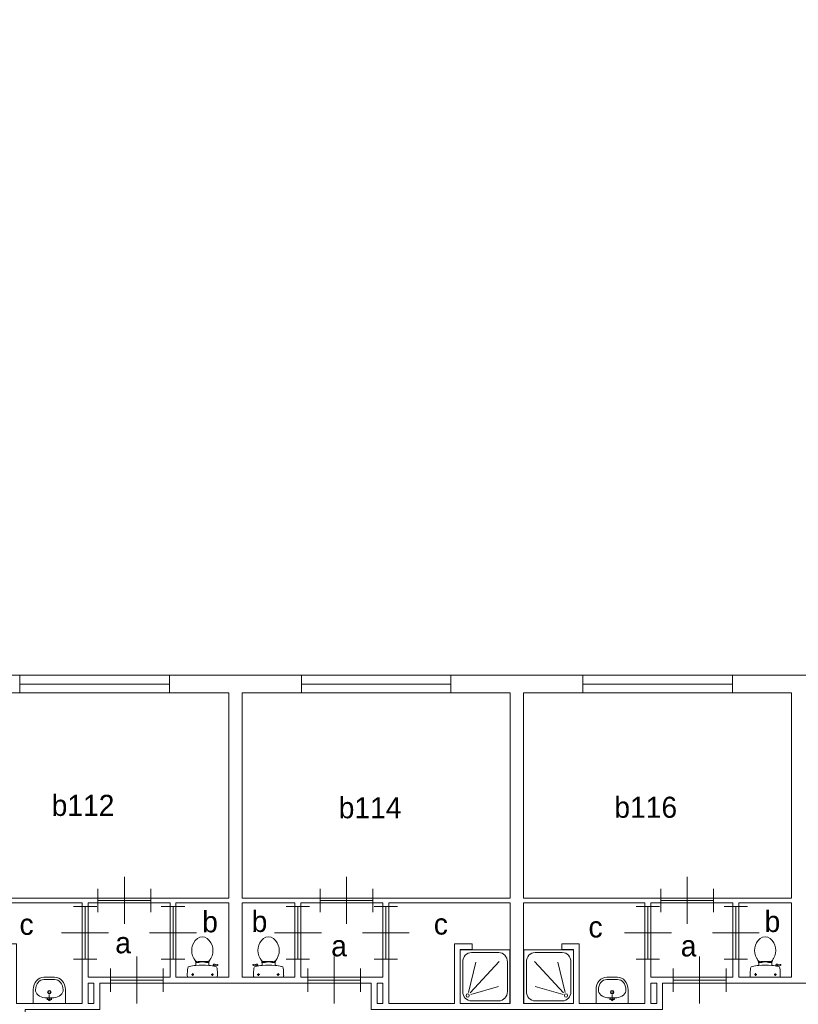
# Model space of a CAD drawing. Header units: millimetres. Extents: x -15 to 226, y -21 to 63.
# Tile 10 of 62: x 22 to 35, y 7 to 24. Entities that reach past the tile are written whole.
import ezdxf
from ezdxf.enums import TextEntityAlignment as Align

# ---------------------------------------------------------------- set-up
doc = ezdxf.new("R2010")
doc.units = ezdxf.units.MM
for name, color, linetype in [('BINNENMUUR', 7, 'Continuous'), ('BOUWKUNDE', 7, 'Continuous'), ('BUITENMUUR', 7, 'Continuous'), ('EILAND', 7, 'Continuous'), ('LABEL', 7, 'Continuous'), ('SANITAIR', 7, 'Continuous')]:
    doc.layers.add(name, color=color, linetype=linetype)
doc.styles.add('dgn000', font='dgn000.shx')

# ---------------------------------------------------------------- blocks, each defined once
blk = doc.blocks.new('20236')
at = {"layer": 'BOUWKUNDE', "color": 1, "linetype": 'Continuous', "lineweight": 0}
for p, q in [((0.45, 0), (0.45, 0.4)), ((0, -0.2), (0, 0.2)), ((0.9, -0.2), (0.9, 0.2)), ((0, 0), (0.9, 0)), ((0.45, -0.4), (0.45, 0))]:
    blk.add_line(p, q, dxfattribs=at)
blk = doc.blocks.new('20237')
at = {"layer": 'BOUWKUNDE', "color": 1, "linetype": 'Continuous', "lineweight": 0}
for p, q in [((-0.2, 0), (0.2, 0)), ((0, 0), (0, -0.9)), ((-0.4, -0.45), (0, -0.45)), ((0, -0.45), (0.4, -0.45)), ((-0.2, -0.9), (0.2, -0.9))]:
    blk.add_line(p, q, dxfattribs=at)
blk = doc.blocks.new('20238')
at = {"layer": 'BOUWKUNDE', "color": 1, "linetype": 'Continuous', "lineweight": 0}
for p, q in [((-0.2, 0), (0.2, 0)), ((0, 0), (0, -0.9)), ((-0.4, -0.45), (0, -0.45)), ((0, -0.45), (0.4, -0.45)), ((-0.2, -0.9), (0.2, -0.9))]:
    blk.add_line(p, q, dxfattribs=at)
blk = doc.blocks.new('20239')
at = {"layer": 'BOUWKUNDE', "color": 1, "linetype": 'Continuous', "lineweight": 0}
for p, q in [((0.45, 0), (0.45, 0.4)), ((0, -0.2), (0, 0.2)), ((0.9, -0.2), (0.9, 0.2)), ((0, 0), (0.9, 0)), ((0.45, -0.4), (0.45, 0))]:
    blk.add_line(p, q, dxfattribs=at)
blk = doc.blocks.new('20240')
at = {"layer": 'BOUWKUNDE', "color": 1, "linetype": 'Continuous', "lineweight": 0}
for p, q in [((-0.2, 0), (0.2, 0)), ((0, 0), (0, -0.9)), ((-0.4, -0.45), (0, -0.45)), ((0, -0.45), (0.4, -0.45)), ((-0.2, -0.9), (0.2, -0.9))]:
    blk.add_line(p, q, dxfattribs=at)
blk = doc.blocks.new('20241')
at = {"layer": 'BOUWKUNDE', "color": 1, "linetype": 'Continuous', "lineweight": 0}
for p, q in [((0.45, 0), (0.45, 0.4)), ((0, -0.2), (0, 0.2)), ((0.9, -0.2), (0.9, 0.2)), ((0, 0), (0.9, 0)), ((0.45, -0.4), (0.45, 0))]:
    blk.add_line(p, q, dxfattribs=at)
blk = doc.blocks.new('20242')
at = {"layer": 'BOUWKUNDE', "color": 1, "linetype": 'Continuous', "lineweight": 0}
for p, q in [((0.45, 0), (0.45, 0.4)), ((0, -0.2), (0, 0.2)), ((0.9, -0.2), (0.9, 0.2)), ((0, 0), (0.9, 0)), ((0.45, -0.4), (0.45, 0))]:
    blk.add_line(p, q, dxfattribs=at)
blk = doc.blocks.new('20243')
at = {"layer": 'BOUWKUNDE', "color": 1, "linetype": 'Continuous', "lineweight": 0}
for p, q in [((-0.2, 0), (0.2, 0)), ((0, 0), (0, -0.9)), ((-0.4, -0.45), (0, -0.45)), ((0, -0.45), (0.4, -0.45)), ((-0.2, -0.9), (0.2, -0.9))]:
    blk.add_line(p, q, dxfattribs=at)
blk = doc.blocks.new('20244')
at = {"layer": 'BOUWKUNDE', "color": 1, "linetype": 'Continuous', "lineweight": 0}
for p, q in [((-0.2, 0), (0.2, 0)), ((0, 0), (0, -0.9)), ((-0.4, -0.45), (0, -0.45)), ((0, -0.45), (0.4, -0.45)), ((-0.2, -0.9), (0.2, -0.9))]:
    blk.add_line(p, q, dxfattribs=at)
blk = doc.blocks.new('20245')
at = {"layer": 'BOUWKUNDE', "color": 1, "linetype": 'Continuous', "lineweight": 0}
for p, q in [((0.45, 0), (0.45, 0.4)), ((0, -0.2), (0, 0.2)), ((0.9, -0.2), (0.9, 0.2)), ((0, 0), (0.9, 0)), ((0.45, -0.4), (0.45, 0))]:
    blk.add_line(p, q, dxfattribs=at)
blk = doc.blocks.new('20246')
at = {"layer": 'BOUWKUNDE', "color": 1, "linetype": 'Continuous', "lineweight": 0}
for p, q in [((0.2, 0.9), (-0.2, 0.9)), ((0, 0), (0, 0.9)), ((0, 0.45), (-0.4, 0.45)), ((0.4, 0.45), (0, 0.45)), ((0.2, 0), (-0.2, 0))]:
    blk.add_line(p, q, dxfattribs=at)
blk = doc.blocks.new('20247')
at = {"layer": 'BOUWKUNDE', "color": 1, "linetype": 'Continuous', "lineweight": 0}
for p, q in [((0.45, 0), (0.45, 0.4)), ((0, -0.2), (0, 0.2)), ((0.9, -0.2), (0.9, 0.2)), ((0, 0), (0.9, 0)), ((0.45, -0.4), (0.45, 0))]:
    blk.add_line(p, q, dxfattribs=at)
at = {"layer": 'BOUWKUNDE', "color": 1, "linetype": 'Continuous', "lineweight": 13, "style": 'dgn000', "flags": 1}
for tag in ['type', 'soort']:
    blk.add_attdef(tag, (33.54, 9.16), '', height=0.36, dxfattribs=at)
blk = doc.blocks.new('20413')
at = {"layer": 'BOUWKUNDE', "color": 1, "linetype": 'Continuous', "lineweight": 0}
for p, q in [((-2.55, 0.15), (-2.55, -0.15)), ((0, 0), (-2.55, 0)), ((0, 0.15), (0, -0.15))]:
    blk.add_line(p, q, dxfattribs=at)
blk = doc.blocks.new('20414')
at = {"layer": 'BOUWKUNDE', "color": 1, "linetype": 'Continuous', "lineweight": 0}
for p, q in [((-2.55, 0.15), (-2.55, -0.15)), ((0, 0), (-2.55, 0)), ((0, 0.15), (0, -0.15))]:
    blk.add_line(p, q, dxfattribs=at)
blk = doc.blocks.new('20415')
at = {"layer": 'BOUWKUNDE', "color": 1, "linetype": 'Continuous', "lineweight": 0}
for p, q in [((-2.55, 0.15), (-2.55, -0.15)), ((0, 0), (-2.55, 0)), ((0, 0.15), (0, -0.15))]:
    blk.add_line(p, q, dxfattribs=at)
blk = doc.blocks.new('DOUCHE9')
at = {"layer": 'SANITAIR', "color": 1, "linetype": 'Continuous', "lineweight": 0}
for p, q in [((-0.19, 0.87), (-0.655, 0.87)), ((-0.803, 0.71), (-0.803, 0.206)), ((-0.662, 0.718), (-0.168, 0.182)), ((-0.14, 0.191), (-0.267, 0.705)), ((-0.042, 0.206), (-0.042, 0.71)), ((-0.177, 0.152), (-0.651, 0.289)), ((-0.655, 0.046), (-0.19, 0.046))]:
    blk.add_line(p, q, dxfattribs=at)
at = {"layer": 'SANITAIR', "color": 1, "linetype": 'Continuous', "lineweight": 0, "flags": 128}
blk.add_lwpolyline([(0, 0.916), (0, 0), (-0.845, 0), (-0.845, 0.916), (0, 0.916)], dxfattribs=at)
at = {"layer": 'SANITAIR', "color": 1, "linetype": 'Continuous', "lineweight": 0}
for centre, major_axis, start_param, end_param in [((-0.655, 0.71), (0, 0.16), 0, 1.570796), ((-0.19, 0.71), (0, 0.16), 4.712389, 6.283185), ((-0.655, 0.206), (0, 0.16), 1.570796, 3.141593), ((-0.19, 0.206), (0, -0.16), 0, 1.570796)]:
    blk.add_ellipse(centre, major_axis=major_axis, ratio=0.922489, start_param=start_param, end_param=end_param, dxfattribs=at)
blk.add_ellipse((-0.127, 0.137), major_axis=(0, -0.0288), ratio=0.922489, dxfattribs=at)
blk = doc.blocks.new('2239')
at = {"color": 1, "linetype": 'Continuous', "lineweight": 0}
blk.add_blockref('DOUCHE9', (0, 0), dxfattribs=at)
blk = doc.blocks.new('DGN_COMPLEXSHAPE18')
at = {"layer": 'SANITAIR', "color": 1, "linetype": 'Continuous', "lineweight": 0}
for p, q in [((31.719, 7.81), (31.718, 7.81)), ((31.901, 7.81), (31.719, 7.81)), ((31.902, 7.81), (31.901, 7.81))]:
    blk.add_line(p, q, dxfattribs=at)
for centre, major_axis, start_param, end_param in [((31.714, 7.63), (-0.002, -0.18), 3.126058, 4.696849), ((31.906, 7.63), (-0.002, 0.18), 4.727929, 6.29872)]:
    blk.add_ellipse(centre, major_axis=major_axis, ratio=0.771034, start_param=start_param, end_param=end_param, dxfattribs=at)
blk = doc.blocks.new('DGN_COMPLEXSHAPE19')
at = {"layer": 'SANITAIR', "color": 1, "linetype": 'Continuous', "lineweight": 0}
for p, q in [((31.719, 7.85), (31.719, 7.85)), ((31.719, 7.85), (31.901, 7.85)), ((31.901, 7.85), (31.901, 7.85)), ((31.535, 7.4), (31.535, 7.635)), ((31.535, 7.635), (31.535, 7.635)), ((32.085, 7.635), (32.085, 7.635)), ((32.085, 7.635), (32.085, 7.4)), ((32.085, 7.4), (31.535, 7.4))]:
    blk.add_line(p, q, dxfattribs=at)
for centre, major_axis, start_param, end_param in [((31.714, 7.63), (-0.002, -0.22), 3.126171, 4.696962), ((31.906, 7.63), (0.002, -0.22), 1.586223, 3.157014)]:
    blk.add_ellipse(centre, major_axis=major_axis, ratio=0.812595, start_param=start_param, end_param=end_param, dxfattribs=at)
blk = doc.blocks.new('WASTB9')
at = {"layer": 'SANITAIR', "color": 1, "linetype": 'Continuous', "lineweight": 0}
for p, q in [((-0.079, 0.1), (0.079, 0.1)), ((0, 0.065), (-0.045, 0.082)), ((-0.037, 0.064), (-0.029, 0.089)), ((0, 0.065), (0, 0.153)), ((0, 0.065), (0.045, 0.082)), ((0.037, 0.064), (0.029, 0.089))]:
    blk.add_line(p, q, dxfattribs=at)
for centre, radius in [((0, 0.195), 0.03), ((0, 0.195), 0.02), ((0, 0.065), 0.0175)]:
    blk.add_circle(centre, radius, dxfattribs=at)
for centre, major_axis, start_param, end_param in [((-0.096, 0.21), (0.136, -0.04), 3.285304, 5.05863), ((0.096, 0.21), (-0.136, -0.04), 1.224555, 2.997882)]:
    blk.add_ellipse(centre, major_axis=major_axis, ratio=0.751905, start_param=start_param, end_param=end_param, dxfattribs=at)
for name in ['DGN_COMPLEXSHAPE19', 'DGN_COMPLEXSHAPE18']:
    blk.add_blockref(name, (-31.81, -7.4), dxfattribs=at)
blk = doc.blocks.new('2219')
at = {"color": 1, "linetype": 'Continuous', "lineweight": 0}
blk.add_blockref('WASTB9', (0, 0), dxfattribs=at)
blk = doc.blocks.new('TOIL2B9')
at = {"layer": 'SANITAIR', "color": 1, "linetype": 'Continuous', "lineweight": 0}
for p, q in [((-0.105, 0.2), (-0.105, 0.23)), ((-0.095, 0.271), (-0.095, 0.25)), ((-0.095, 0.25), (-0.051, 0.25)), ((-0.061, 0.25), (-0.061, 0.268)), ((-0.051, 0.25), (-0.051, 0.267)), ((-0.051, 0.255), (-0.029, 0.255)), ((-0.029, 0.255), (-0.029, 0.26)), ((-0.029, 0.26), (0.041, 0.26)), ((0.041, 0.255), (0.041, 0.26)), ((0.063, 0.255), (0.041, 0.255)), ((0.063, 0.25), (0.063, 0.266)), ((0.107, 0.25), (0.063, 0.25)), ((0.073, 0.25), (0.073, 0.267)), ((0.107, 0.27), (0.107, 0.25)), ((0.117, 0.23), (0.117, 0.2)), ((0.184, 0.192), (0.189, 0.206)), ((0.187, 0.202), (0.216, 0.196)), ((0.217, 0.197), (0.214, 0.187)), ((0.268, 0.216), (0.216, 0.224)), ((0.228, 0.205), (0.265, 0.2)), ((0.27, 0.204), (0.272, 0.21)), ((0.254, 0), (-0.242, 0)), ((-0.137, 0.045), (-0.178, 0.045)), ((-0.157, 0.066), (-0.157, 0.024)), ((0.199, 0.045), (0.158, 0.045)), ((0.179, 0.065), (0.179, 0.025))]:
    blk.add_line(p, q, dxfattribs=at)
at = {"layer": 'SANITAIR', "color": 1, "linetype": 'Continuous', "lineweight": 0, "flags": 128}
for points in [[(-0.079, 0.66, -0.355306), (0.091, 0.66)], [(-0.138, 0.321, -0.373743), (-0.079, 0.66)], [(0.091, 0.66, -0.373743), (0.15, 0.321)], [(-0.244, 0.155, -0.329555), (-0.217, 0.184)], [(-0.217, 0.184, -0.0236), (-0.105, 0.2)], [(-0.127, 0.303, -0.012002), (-0.138, 0.321)], [(-0.127, 0.303, -0.14875), (-0.105, 0.231)], [(-0.097, 0.272, -0.201836), (-0.11, 0.28)], [(-0.104, 0.2, -0.046301), (0.117, 0.2)], [(0.107, 0.27, -0.055188), (-0.097, 0.272)], [(0.121, 0.278, -0.205811), (0.107, 0.27)], [(0.117, 0.231, -0.14875), (0.139, 0.303)], [(0.117, 0.2, -0.023676), (0.23, 0.184)], [(0.15, 0.321, -0.012002), (0.139, 0.303)], [(0.189, 0.207, -0.376626), (0.217, 0.224)], [(0.217, 0.197, -0.390563), (0.228, 0.205)], [(0.23, 0.184, -0.329382), (0.257, 0.155)], [(0.271, 0.204, -0.371321), (0.265, 0.2)], [(0.268, 0.217, -0.451842), (0.272, 0.21)], [(-0.251, 0.028, -0.027631), (-0.244, 0.155)], [(-0.242, 0, -0.172952), (-0.251, 0.028)], [(0.264, 0.028, -0.172952), (0.254, 0)], [(0.257, 0.155, -0.02771), (0.264, 0.028)]]:
    blk.add_lwpolyline(points, format="xyb", dxfattribs=at)
at = {"layer": 'SANITAIR', "color": 1, "linetype": 'Continuous', "lineweight": 0}
for centre in [(-0.157, 0.045), (0.179, 0.045)]:
    blk.add_circle(centre, 0.012, dxfattribs=at)
blk = doc.blocks.new('2209')
at = {"color": 1, "linetype": 'Continuous', "lineweight": 0}
blk.add_blockref('TOIL2B9', (-0.006, 0), dxfattribs=at)
blk = doc.blocks.new('DGN_COMPLEXSHAPE20')
at = {"layer": 'SANITAIR', "color": 1, "linetype": 'Continuous', "lineweight": 0}
for p, q in [((22.119, 7.81), (22.118, 7.81)), ((22.301, 7.81), (22.119, 7.81)), ((22.302, 7.81), (22.301, 7.81))]:
    blk.add_line(p, q, dxfattribs=at)
for centre, major_axis, start_param, end_param in [((22.114, 7.63), (-0.002, -0.18), 3.126058, 4.696849), ((22.306, 7.63), (-0.002, 0.18), 4.727929, 6.29872)]:
    blk.add_ellipse(centre, major_axis=major_axis, ratio=0.771034, start_param=start_param, end_param=end_param, dxfattribs=at)
blk = doc.blocks.new('DGN_COMPLEXSHAPE21')
at = {"layer": 'SANITAIR', "color": 1, "linetype": 'Continuous', "lineweight": 0}
for p, q in [((22.119, 7.85), (22.119, 7.85)), ((22.119, 7.85), (22.301, 7.85)), ((22.301, 7.85), (22.301, 7.85)), ((21.935, 7.4), (21.935, 7.635)), ((21.935, 7.635), (21.935, 7.635)), ((22.485, 7.635), (22.485, 7.635)), ((22.485, 7.635), (22.485, 7.4)), ((22.485, 7.4), (21.935, 7.4))]:
    blk.add_line(p, q, dxfattribs=at)
for centre, major_axis, start_param, end_param in [((22.114, 7.63), (-0.002, -0.22), 3.126171, 4.696962), ((22.306, 7.63), (0.002, -0.22), 1.586223, 3.157014)]:
    blk.add_ellipse(centre, major_axis=major_axis, ratio=0.812595, start_param=start_param, end_param=end_param, dxfattribs=at)
blk = doc.blocks.new('WASTB10')
at = {"layer": 'SANITAIR', "color": 1, "linetype": 'Continuous', "lineweight": 0}
for p, q in [((-0.079, 0.1), (0.079, 0.1)), ((0, 0.065), (-0.045, 0.082)), ((-0.037, 0.064), (-0.029, 0.089)), ((0, 0.065), (0, 0.153)), ((0, 0.065), (0.045, 0.082)), ((0.037, 0.064), (0.029, 0.089))]:
    blk.add_line(p, q, dxfattribs=at)
for centre, radius in [((0, 0.195), 0.03), ((0, 0.195), 0.02), ((0, 0.065), 0.0175)]:
    blk.add_circle(centre, radius, dxfattribs=at)
for centre, major_axis, start_param, end_param in [((-0.096, 0.21), (0.136, -0.04), 3.285304, 5.05863), ((0.096, 0.21), (-0.136, -0.04), 1.224555, 2.997882)]:
    blk.add_ellipse(centre, major_axis=major_axis, ratio=0.751905, start_param=start_param, end_param=end_param, dxfattribs=at)
for name in ['DGN_COMPLEXSHAPE21', 'DGN_COMPLEXSHAPE20']:
    blk.add_blockref(name, (-22.21, -7.4), dxfattribs=at)
blk = doc.blocks.new('22110')
at = {"color": 1, "linetype": 'Continuous', "lineweight": 0}
blk.add_blockref('WASTB10', (0, 0), dxfattribs=at)
blk = doc.blocks.new('TOIL2B10')
at = {"layer": 'SANITAIR', "color": 1, "linetype": 'Continuous', "lineweight": 0}
for p, q in [((-0.105, 0.2), (-0.105, 0.23)), ((-0.095, 0.271), (-0.095, 0.25)), ((-0.095, 0.25), (-0.051, 0.25)), ((-0.061, 0.25), (-0.061, 0.268)), ((-0.051, 0.25), (-0.051, 0.267)), ((-0.051, 0.255), (-0.029, 0.255)), ((-0.029, 0.255), (-0.029, 0.26)), ((-0.029, 0.26), (0.041, 0.26)), ((0.041, 0.255), (0.041, 0.26)), ((0.063, 0.255), (0.041, 0.255)), ((0.063, 0.25), (0.063, 0.266)), ((0.107, 0.25), (0.063, 0.25)), ((0.073, 0.25), (0.073, 0.267)), ((0.107, 0.27), (0.107, 0.25)), ((0.117, 0.23), (0.117, 0.2)), ((0.184, 0.192), (0.189, 0.206)), ((0.187, 0.202), (0.216, 0.196)), ((0.217, 0.197), (0.214, 0.187)), ((0.268, 0.216), (0.216, 0.224)), ((0.228, 0.205), (0.265, 0.2)), ((0.27, 0.204), (0.272, 0.21)), ((0.254, 0), (-0.242, 0)), ((-0.137, 0.045), (-0.178, 0.045)), ((-0.157, 0.066), (-0.157, 0.024)), ((0.199, 0.045), (0.158, 0.045)), ((0.179, 0.065), (0.179, 0.025))]:
    blk.add_line(p, q, dxfattribs=at)
at = {"layer": 'SANITAIR', "color": 1, "linetype": 'Continuous', "lineweight": 0, "flags": 128}
for points in [[(-0.079, 0.66, -0.355306), (0.091, 0.66)], [(-0.138, 0.321, -0.373743), (-0.079, 0.66)], [(0.091, 0.66, -0.373743), (0.15, 0.321)], [(-0.244, 0.155, -0.329555), (-0.217, 0.184)], [(-0.217, 0.184, -0.0236), (-0.105, 0.2)], [(-0.127, 0.303, -0.012002), (-0.138, 0.321)], [(-0.127, 0.303, -0.14875), (-0.105, 0.231)], [(-0.097, 0.272, -0.201836), (-0.11, 0.28)], [(-0.104, 0.2, -0.046301), (0.117, 0.2)], [(0.107, 0.27, -0.055188), (-0.097, 0.272)], [(0.121, 0.278, -0.205811), (0.107, 0.27)], [(0.117, 0.231, -0.14875), (0.139, 0.303)], [(0.117, 0.2, -0.023676), (0.23, 0.184)], [(0.15, 0.321, -0.012002), (0.139, 0.303)], [(0.189, 0.207, -0.376626), (0.217, 0.224)], [(0.217, 0.197, -0.390563), (0.228, 0.205)], [(0.23, 0.184, -0.329382), (0.257, 0.155)], [(0.271, 0.204, -0.371321), (0.265, 0.2)], [(0.268, 0.217, -0.451842), (0.272, 0.21)], [(-0.251, 0.028, -0.027631), (-0.244, 0.155)], [(-0.242, 0, -0.172952), (-0.251, 0.028)], [(0.264, 0.028, -0.172952), (0.254, 0)], [(0.257, 0.155, -0.02771), (0.264, 0.028)]]:
    blk.add_lwpolyline(points, format="xyb", dxfattribs=at)
at = {"layer": 'SANITAIR', "color": 1, "linetype": 'Continuous', "lineweight": 0}
for centre in [(-0.157, 0.045), (0.179, 0.045)]:
    blk.add_circle(centre, 0.012, dxfattribs=at)
blk = doc.blocks.new('22010')
at = {"color": 1, "linetype": 'Continuous', "lineweight": 0}
blk.add_blockref('TOIL2B10', (-0.006, 0), dxfattribs=at)
blk = doc.blocks.new('TOIL2B11')
at = {"layer": 'SANITAIR', "color": 1, "linetype": 'Continuous', "lineweight": 0}
for p, q in [((-0.27, 0.204), (-0.272, 0.21)), ((-0.268, 0.216), (-0.216, 0.224)), ((-0.228, 0.205), (-0.265, 0.2)), ((-0.217, 0.197), (-0.214, 0.187)), ((-0.187, 0.202), (-0.216, 0.196)), ((-0.184, 0.192), (-0.189, 0.206)), ((-0.117, 0.23), (-0.117, 0.2)), ((-0.107, 0.27), (-0.107, 0.25)), ((-0.107, 0.25), (-0.063, 0.25)), ((-0.073, 0.25), (-0.073, 0.267)), ((-0.063, 0.25), (-0.063, 0.266)), ((-0.063, 0.255), (-0.041, 0.255)), ((0.029, 0.26), (-0.041, 0.26)), ((-0.041, 0.255), (-0.041, 0.26)), ((0.029, 0.255), (0.029, 0.26)), ((0.051, 0.255), (0.029, 0.255)), ((0.051, 0.25), (0.051, 0.267)), ((0.095, 0.25), (0.051, 0.25)), ((0.061, 0.25), (0.061, 0.268)), ((0.095, 0.271), (0.095, 0.25)), ((0.105, 0.2), (0.105, 0.23)), ((-0.254, 0), (0.242, 0)), ((-0.199, 0.045), (-0.158, 0.045)), ((-0.179, 0.065), (-0.179, 0.025)), ((0.137, 0.045), (0.178, 0.045)), ((0.157, 0.066), (0.157, 0.024))]:
    blk.add_line(p, q, dxfattribs=at)
for centre in [(-0.179, 0.045), (0.157, 0.045)]:
    blk.add_circle(centre, 0.012, dxfattribs=at)
for centre, radius, start, end in [((-0.006, 0.555), 0.135, 50.8792, 129.1208), ((0.074, 0.456), 0.263, 129.1208, 211.0923), ((-0.087, 0.456), 0.263, 328.9077, 50.8792), ((-0.268, 0.212), 0.005, 98.4779, 195.7398), ((-0.266, 0.205), 0.005, 195.7398, 277.2238), ((-0.223, 0.151), 0.0335, 100.7271, 173.6509), ((-0.006, -0.995), 1.2, 95.3019, 100.7271), ((-0.227, 0.195), 0.01, 11.8886, 97.2238), ((-0.213, 0.2), 0.025, 15.9272, 98.4779), ((0.235, 0.553), 0.45, 211.0923, 213.8429), ((-0.246, 0.231), 0.129, 0, 33.8429), ((-0.105, 0.29), 0.02, 217.7817, 264.3005), ((-0.006, -0.992), 1.198, 84.6981, 95.3019), ((-0.015, 1.191), 0.926, 264.3005, 276.9358), ((0.094, 0.292), 0.02, 276.9358, 322.58), ((0.234, 0.231), 0.129, 146.1571, 180), ((-0.006, -0.995), 1.2, 79.2904, 84.6981), ((-0.247, 0.553), 0.45, 326.1571, 328.9077), ((0.211, 0.151), 0.034, 6.3309, 79.2904), ((0.886, 0.028), 1.15, 173.6509, 180), ((-0.22, 0.027), 0.0434, 178.9808, 218.2302), ((0.208, 0.027), 0.0434, 321.7698, 1.0192), ((-0.899, 0.028), 1.15, 0, 6.3309)]:
    blk.add_arc(centre, radius, start, end, dxfattribs=at)
blk = doc.blocks.new('22011')
at = {"color": 1, "linetype": 'Continuous', "lineweight": 0}
blk.add_blockref('TOIL2B11', (0.006, 0), dxfattribs=at)
blk = doc.blocks.new('DOUCHE11')
at = {"layer": 'SANITAIR', "color": 1, "linetype": 'Continuous', "lineweight": 0}
for p, q in [((0.19, 0.87), (0.655, 0.87)), ((0.042, 0.206), (0.042, 0.71)), ((0.14, 0.191), (0.267, 0.705)), ((0.662, 0.718), (0.168, 0.182)), ((0.803, 0.71), (0.803, 0.206)), ((0.177, 0.152), (0.651, 0.289)), ((0.655, 0.046), (0.19, 0.046))]:
    blk.add_line(p, q, dxfattribs=at)
at = {"layer": 'SANITAIR', "color": 1, "linetype": 'Continuous', "lineweight": 0, "flags": 128}
blk.add_lwpolyline([(0, 0.916), (0, 0), (0.845, 0), (0.845, 0.916), (0, 0.916)], dxfattribs=at)
at = {"layer": 'SANITAIR', "color": 1, "linetype": 'Continuous', "lineweight": 0}
for centre, major_axis, start_param, end_param in [((0.19, 0.71), (0, 0.16), 0, 1.570796), ((0.655, 0.71), (0, 0.16), 4.712389, 6.283185), ((0.19, 0.206), (0, -0.16), 4.712389, 6.283185), ((0.655, 0.206), (0, -0.16), 0, 1.570796)]:
    blk.add_ellipse(centre, major_axis=major_axis, ratio=0.922489, start_param=start_param, end_param=end_param, dxfattribs=at)
blk.add_ellipse((0.127, 0.137), major_axis=(0, -0.0288), ratio=0.922489, dxfattribs=at)
blk = doc.blocks.new('22311')
at = {"color": 1, "linetype": 'Continuous', "lineweight": 0}
blk.add_blockref('DOUCHE11', (0, 0), dxfattribs=at)
blk = doc.blocks.new('AnonymousCell')
at = {"layer": 'EILAND', "color": 1, "linetype": 'Continuous', "lineweight": 13, "flags": 128}
for points in [[(13.6, -8.585), (13.6, -9.985), (-10.4, -9.985), (-10.4, -10.585), (-13, -10.585), (-13, 8.515), (-13.67, 8.515), (-13.67, 9.985), (10.4, 9.985), (10.4, 10.585), (13, 10.585), (13, -8.585), (13.6, -8.585)], [(-3.13, -15.235), (-3.03, -15.235), (-3.03, -15.585), (-3.13, -15.585), (-3.13, -15.235)], [(1.8, -15.235), (1.9, -15.235), (1.9, -15.585), (1.8, -15.585), (1.8, -15.235)], [(6.47, -15.235), (6.57, -15.235), (6.57, -15.585), (6.47, -15.585), (6.47, -15.235)]]:
    blk.add_lwpolyline(points, dxfattribs=at)

msp = doc.modelspace()

# ---------------------------------------------------------------- linework, layer by layer
at = {"layer": 'BINNENMUUR', "color": 1, "linetype": 'Continuous', "lineweight": 13, "flags": 128}
for points in [[(20.7, 12.7), (25.27, 12.7), (25.27, 9.2), (20.7, 9.2), (20.7, 12.7)], [(25.5, 12.7), (30.07, 12.7), (30.07, 9.2), (25.5, 9.2), (25.5, 12.7)], [(30.3, 12.7), (34.87, 12.7), (34.87, 9.2), (30.3, 9.2), (30.3, 12.7)], [(20.7, 7.4), (20.7, 9.12), (22.77, 9.12), (22.77, 7.4), (21.65, 7.4), (21.65, 8.42), (21.35, 8.42), (21.35, 8.32), (21.55, 8.32), (21.55, 7.4), (20.7, 7.4)], [(22.87, 9.12), (24.27, 9.12), (24.27, 7.85), (22.87, 7.85), (22.87, 9.12)], [(24.37, 9.12), (25.27, 9.12), (25.27, 7.85), (24.37, 7.85), (24.37, 9.12)], [(25.5, 9.12), (26.4, 9.12), (26.4, 7.85), (25.5, 7.85), (25.5, 9.12)], [(26.5, 7.85), (26.5, 9.12), (27.9, 9.12), (27.9, 7.85), (26.5, 7.85)], [(30.07, 9.12), (28, 9.12), (28, 7.4), (29.12, 7.4), (29.12, 8.42), (29.42, 8.42), (29.42, 8.32), (29.22, 8.32), (29.22, 7.4), (30.07, 7.4), (30.07, 9.12)], [(30.3, 7.4), (30.3, 9.12), (32.37, 9.12), (32.37, 7.4), (31.25, 7.4), (31.25, 8.42), (30.95, 8.42), (30.95, 8.32), (31.15, 8.32), (31.15, 7.4), (30.3, 7.4)], [(32.47, 7.85), (32.47, 9.12), (33.87, 9.12), (33.87, 7.85), (32.47, 7.85)], [(33.97, 9.12), (34.87, 9.12), (34.87, 7.85), (33.97, 7.85), (33.97, 9.12)], [(21.799, 7.3), (23.07, 7.3), (23.07, 7.75), (27.7, 7.75), (27.7, 7.3), (32.67, 7.3), (32.67, 7.75), (37.3, 7.75), (37.3, 7.3), (38.52, 7.3), (38.52, 5.7), (37.3, 5.7), (37.3, 5.25), (32.67, 5.25), (32.67, 5.7), (27.7, 5.7), (27.7, 5.25), (23.07, 5.25), (23.07, 5.7), (21.799, 5.7), (21.799, 7.3)]]:
    msp.add_lwpolyline(points, dxfattribs=at)

# ---------------------------------------------------------------- block references
at = {"color": 1, "linetype": 'Continuous', "lineweight": 0}
for name, p in [('20415', (24.26, 12.85)), ('20414', (29.06, 12.85)), ('20413', (33.86, 12.85)), ('20236', (23.04, 9.16)), ('20242', (26.83, 9.16)), ('20247', (32.64, 9.16)), ('20238', (22.82, 9.056)), ('20237', (24.32, 9.056)), ('20240', (26.45, 9.056)), ('20243', (27.95, 9.056)), ('20244', (32.42, 9.056)), ('20246', (33.92, 8.156)), ('22010', (24.82, 7.85)), ('22011', (25.95, 7.85)), ('2209', (34.42, 7.85)), ('22311', (29.22, 7.4)), ('2239', (31.15, 7.4)), ('20239', (23.252, 7.8)), ('20241', (26.618, 7.8)), ('20245', (32.852, 7.8)), ('22110', (22.21, 7.4)), ('2219', (31.81, 7.4))]:
    msp.add_blockref(name, p, dxfattribs=at)
at = {"layer": 'BUITENMUUR', "color": 1, "linetype": 'Continuous', "lineweight": 30}
msp.add_blockref('AnonymousCell', (26, 22.985), dxfattribs=at)

# ---------------------------------------------------------------- texts
at = {"layer": 'LABEL', "color": 1, "linetype": 'Continuous', "lineweight": 0, "style": 'dgn000'}
for s, p in [('b112', (22.25, 10.781)), ('b114', (27.146, 10.741)), ('b116', (31.847, 10.749)), ('b', (24.818, 8.795)), ('b', (25.661, 8.801)), ('b', (34.41, 8.8)), ('c', (21.702, 8.752)), ('c', (28.768, 8.757)), ('c', (31.407, 8.707)), ('a', (23.335, 8.438)), ('a', (27.018, 8.385)), ('a', (32.98, 8.384))]:
    msp.add_text(s, height=0.36, dxfattribs=at).set_placement(p, align=Align.MIDDLE_LEFT)

doc.saveas('drawing.dxf')
